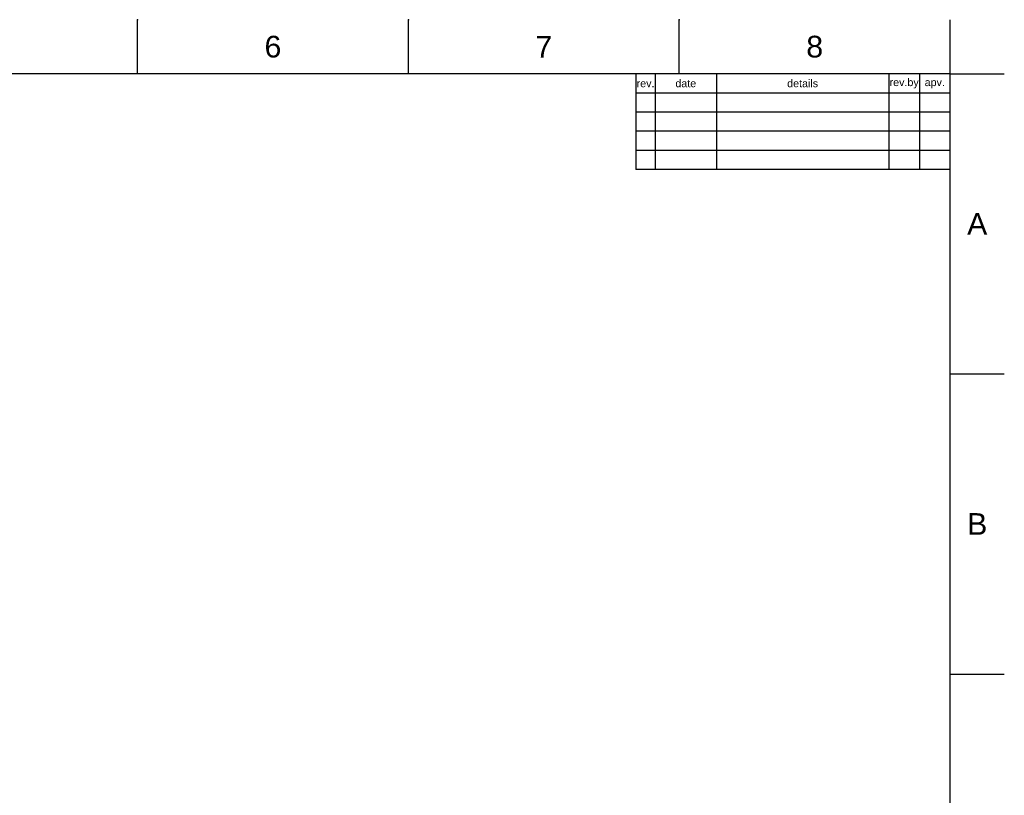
# Model space of a CAD drawing. Header units: millimetres. Extents: x 580 to 2065, y -13 to 1037.
# Tile 7 of 7: x 1422 to 2065, y 530 to 1037. Entities that reach past the tile are written whole.
import ezdxf

# ---------------------------------------------------------------- set-up
doc = ezdxf.new("R2010")
doc.units = ezdxf.units.MM
doc.header["$LTSCALE"] = 0.1
doc.layers.add('FORM', color=7, linetype='Continuous')
doc.layers.add('TEXT', color=2, linetype='Continuous')
doc.styles.get("Standard").update_dxf_attribs({"font": 'arial_0.ttf'})

msp = doc.modelspace()

# ---------------------------------------------------------------- linework, layer by layer
for p, q in [((1499.05, 1001.37), (1499.05, 1036.73)), ((1675.82, 1001.37), (1675.82, 1036.73)), ((1852.58, 1001.37), (1852.58, 1036.73)), ((2029.35, 1001.37), (2029.35, 1036.73)), ((2029.35, 1001.37), (615.21, 1001.37)), ((2029.35, 22.08), (2029.35, 1001.37)), ((2029.35, 1001.37), (2064.71, 1001.37)), ((2029.35, 805.52), (2064.71, 805.52)), ((2029.35, 609.66), (2064.71, 609.66))]:
    msp.add_line(p, q)
for p in [(1499.05, 1036.73), (1675.82, 1036.73), (1852.58, 1036.73), (2029.35, 805.52), (2029.35, 609.66)]:
    msp.add_point(p)
at = {"layer": 'FORM'}
for p, q in [((1824.35, 1001.37), (1824.35, 938.87)), ((1836.85, 1001.37), (1836.85, 938.87)), ((1876.85, 1001.37), (1876.85, 938.87)), ((1989.35, 1001.37), (1989.35, 938.87)), ((2009.35, 1001.37), (2009.35, 938.87)), ((2029.35, 988.87), (1824.35, 988.87)), ((2029.35, 976.37), (1824.35, 976.37)), ((2029.35, 963.87), (1824.35, 963.87)), ((2029.35, 951.37), (1824.35, 951.37)), ((2029.35, 938.87), (1824.35, 938.87))]:
    msp.add_line(p, q, dxfattribs=at)

# ---------------------------------------------------------------- texts
at = {"char_height": 14.14, "attachment_point": 5}
for s, width, insert in [('6', 50, (1587.43, 1019.05)), ('7', 50, (1764.2, 1019.05)), ('8', 50, (1940.97, 1019.05)), ('A', 10, (2047.03, 903.44)), ('B', 10, (2047.03, 707.59))]:
    msp.add_mtext_dynamic_manual_height_columns(s, width=width, gutter_width=12.5, heights=[0], dxfattribs=dict(at, insert=insert))
at = {"layer": 'TEXT', "char_height": 5, "attachment_point": 5}
for s, width, insert in [('rev.', 5, (1830.6, 995.12)), ('date', 16, (1856.85, 995.12)), ('details', 45, (1933.1, 995.12)), ('rev.by', 8, (1999.35, 995.12)), ('apv.', 8, (2019.35, 995.12))]:
    msp.add_mtext_dynamic_manual_height_columns(s, width=width, gutter_width=12.5, heights=[0], dxfattribs=dict(at, insert=insert))

doc.saveas('drawing.dxf')
